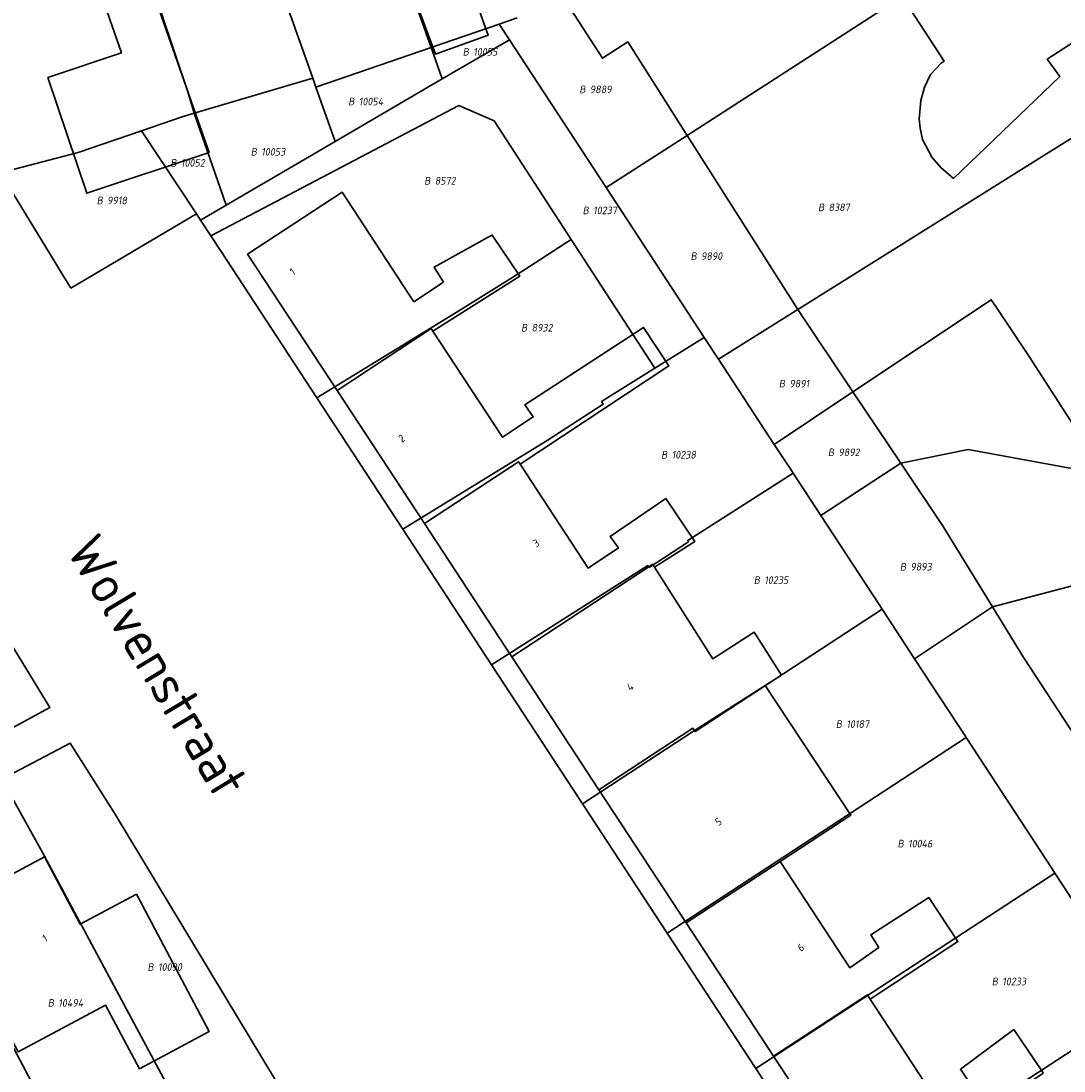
# Model space of a CAD drawing. Header units: metres. Extents: x 154989 to 155512, y 461341 to 461832.
# Tile 35 of 46: x 155261 to 155310, y 461638 to 461687. Entities that reach past the tile are written whole.
import ezdxf
from ezdxf.enums import TextEntityAlignment as Align
from ezdxf.lldxf.tags import DXFTag

# ---------------------------------------------------------------- set-up
doc = ezdxf.new("R2010")
doc.units = ezdxf.units.M
doc.layers.add('B-WE-KG-GRENS_PERCEEL-S', color=150, linetype='Continuous', lineweight=25, true_color=0x007fff, plot=False)
for name, color, linetype, lineweight in [('B-WE-OG-BEBOUWING-G', 7, 'Continuous', 35), ('B-WE-OG-BEBOUWING_HUISNUMMER-T18', 10, 'Continuous', 18), ('X-XX-AL-T18', 10, 'Continuous', 18)]:
    doc.layers.add(name, color=color, linetype=linetype, lineweight=lineweight)
doc.layers.add('N-WE-KG-GRENS_KADASTRAAL-G', color=150, linetype='KG-KADASTRAAL-SO', lineweight=35, true_color=0x007fff)
doc.styles.add('NLCS-ISO', font='NLCS-ISO.ttf')
doc.styles.add('NLCS-ISO-M1000-T18', font='NLCS-ISO.ttf', dxfattribs={"height": 1.8})
doc.styles.add('NLCS-ISO-M200-T18', font='NLCS-ISO.ttf', dxfattribs={"height": 0.36})
tags = doc.linetypes.add('KG-KADASTRAAL-SO', pattern='A,5.5,-2,["K",Standard,S=1.8,R=0,X=0,Y=-0.9],-2,5.5,-2,[5,NLCS.SHX,S=0.75,R=0,X=0,Y=0],-2', length=19).pattern_tags.tags
tags[6] = DXFTag(74, 10)

# ---------------------------------------------------------------- blocks, each defined once
blk = doc.blocks.new('SKG-PERCEELNUMMER-SO')
at = {"style": 'NLCS-ISO', "oblique": 10, "flags": 1}
for tag, p in [('GEMEENTECODE', (0, 2.55)), ('PERCEELGROOTTE', (0, -2.45))]:
    blk.add_attdef(tag, text='', height=1.8, dxfattribs=at).set_placement(p, align=Align.MIDDLE_CENTER)
at = {"style": 'NLCS-ISO', "oblique": 10}
blk.add_attdef('SECTIE', text='', height=1.8, dxfattribs=at).set_placement((-0.5, 0), align=Align.MIDDLE_RIGHT)
blk.add_attdef('PERCEELNUMMER', text='', height=1.8, dxfattribs=at).set_placement((0.5, 0), align=Align.MIDDLE_LEFT)

msp = doc.modelspace()

# ---------------------------------------------------------------- linework, layer by layer
at = {"layer": 'B-WE-OG-BEBOUWING-G', "flags": 128}
for points in [[(155278.38, 461691.625), (155280.554, 461685.773), (155283.036, 461686.665), (155280.371, 461694.085), (155280.628, 461694.173), (155283.557, 461695.206), (155280.189, 461704.756), (155279.592, 461704.546), (155279.376, 461705.16), (155276.753, 461704.233), (155276.969, 461703.621), (155274.617, 461702.791), (155278.534, 461691.684)], [(155263.772, 461698.966), (155261.425, 461698.139), (155261.207, 461698.755), (155258.597, 461697.821), (155258.811, 461697.217), (155258.2, 461697.001), (155259.347, 461693.704), (155258.736, 461693.491), (155259.647, 461690.876), (155260.258, 461691.089), (155260.5, 461690.392), (155261.305, 461690.672), (155262.267, 461687.91), (155264.74, 461688.771), (155265.764, 461685.828), (155262.306, 461684.667), (155264.135, 461679.219), (155269.896, 461681.14), (155267.014, 461689.397), (155267.131, 461689.439)], [(155310.384, 461693.561), (155302.529, 461688.486), (155302.663, 461688.28), (155304.512, 461685.448), (155304.367, 461685.349), (155303.874, 461684.807), (155303.577, 461684.212), (155303.414, 461683.591), (155303.333, 461682.726), (155303.387, 461682.293), (155303.495, 461681.753), (155303.928, 461680.915), (155304.36, 461680.428), (155304.954, 461679.915), (155309.955, 461684.725), (155309.367, 461685.533), (155313.755, 461688.4)], [(155280.931, 461675.024), (155279.537, 461674.11), (155276.154, 461679.266), (155271.708, 461676.348), (155275.917, 461669.928), (155280.359, 461672.841), (155280.434, 461672.727), (155284.522, 461675.317), (155283.231, 461677.253), (155283.035, 461677.145), (155280.487, 461675.738)], [(155284.543, 461666.449), (155291.54, 461671.086), (155290.352, 461672.897), (155284.756, 461669.25), (155285.162, 461668.682), (155283.709, 461667.723), (155280.434, 461672.727), (155280.359, 461672.841), (155275.917, 461669.928), (155280.03, 461663.656), (155284.467, 461666.565)], [(155290.876, 461661.611), (155292.761, 461662.806), (155291.41, 461664.833), (155288.788, 461663.05), (155289.167, 461662.509), (155287.746, 461661.554), (155284.543, 461666.449), (155284.467, 461666.565), (155280.03, 461663.656), (155284.143, 461657.384), (155290.792, 461661.744)], [(155284.143, 461657.384), (155288.255, 461651.113), (155292.68, 461654.014), (155292.752, 461653.903), (155296.079, 461656.028), (155296.853, 461656.522), (155295.556, 461658.549), (155293.616, 461657.289), (155290.876, 461661.611), (155290.792, 461661.744)], [(155288.255, 461651.113), (155292.368, 461644.841), (155296.786, 461647.738), (155300.112, 461649.919), (155296.079, 461656.028), (155292.752, 461653.903), (155292.68, 461654.014)], [(155255.816, 461648.287), (155260.897, 461638.766), (155265.016, 461640.965), (155266.613, 461637.975), (155269.9, 461639.732), (155266.467, 461646.193), (155263.817, 461644.791), (155262.141, 461647.958), (155258.942, 461646.251), (155257.603, 461648.713)], [(155296.48, 461638.569), (155300.893, 461641.462), (155301.025, 461641.26), (155305.156, 461643.964), (155303.782, 461646.039), (155301.052, 461644.283), (155301.43, 461643.689), (155300.061, 461642.733), (155296.786, 461647.738), (155292.368, 461644.841)], [(155305.086, 461635.054), (155308.922, 461637.6), (155309.179, 461637.771), (155309.111, 461637.871), (155307.787, 461639.817), (155305.273, 461637.952), (155305.652, 461637.385), (155304.154, 461636.479), (155301.025, 461641.26), (155300.893, 461641.462), (155296.48, 461638.569), (155300.593, 461632.297), (155304.999, 461635.186)]]:
    msp.add_lwpolyline(points, close=True, dxfattribs=at)
at = {"layer": 'N-WE-KG-GRENS_KADASTRAAL-G', "ltscale": 0.2, "flags": 128}
for points in [[(155272.325, 461708.672), (155280.348, 461686.086)], [(155266.947, 461706.688), (155274.775, 461684.64)], [(155292.406, 461681.946), (155318.21, 461698.617)], [(155323.728, 461690.099), (155297.618, 461673.736)], [(155289.61, 461686.352), (155288.425, 461685.582), (155286.742, 461688.173)], [(155267.639, 461687.74), (155268.914, 461683.957)], [(155283.554, 461687.19), (155284.396, 461687.48)], [(155280.348, 461686.086), (155283.554, 461687.19)], [(155284.036, 461686.454), (155283.554, 461687.19)], [(155280.874, 461684.605), (155284.036, 461686.454)], [(155284.814, 461685.265), (155284.036, 461686.454)], [(155274.925, 461684.218), (155280.348, 461686.086)], [(155280.874, 461684.605), (155280.348, 461686.086)], [(155289.61, 461686.352), (155292.406, 461681.946)], [(155288.596, 461679.485), (155284.814, 461685.265)], [(155269.198, 461682.994), (155274.775, 461684.64)], [(155274.775, 461684.64), (155274.925, 461684.218)], [(155275.834, 461681.659), (155280.874, 461684.605)], [(155268.914, 461683.957), (155269.198, 461682.994)], [(155275.834, 461681.659), (155274.925, 461684.218)], [(155269.198, 461682.994), (155268.621, 461682.823), (155266.716, 461682.167)], [(155270.704, 461678.661), (155269.198, 461682.994)], [(155286.94, 461677.048), (155283.317, 461682.626), (155281.652, 461683.349), (155269.976, 461677.21)], [(155266.716, 461682.167), (155263.721, 461681.136)], [(155269.297, 461678.243), (155266.716, 461682.167)], [(155292.406, 461681.946), (155288.596, 461679.485)], [(155292.406, 461681.946), (155297.618, 461673.736)], [(155270.704, 461678.661), (155275.834, 461681.659)], [(155263.721, 461681.136), (155260.073, 461680.184)], [(155260.073, 461680.184), (155263.387, 461674.743)], [(155293.214, 461672.428), (155288.596, 461679.485)], [(155269.489, 461677.951), (155270.704, 461678.661)], [(155269.297, 461678.243), (155263.387, 461674.743)], [(155269.489, 461677.951), (155269.297, 461678.243)], [(155269.976, 461677.21), (155269.489, 461677.951)], [(155270.457, 461676.479), (155269.976, 461677.21)], [(155284.405, 461675.39), (155286.94, 461677.048)], [(155290.887, 461670.972), (155286.94, 461677.048)], [(155270.457, 461676.479), (155274.964, 461669.589)], [(155333.168, 461675.926), (155318.447, 461666.363), (155314.035, 461665.612), (155305.643, 461667.144), (155302.464, 461666.504)], [(155284.405, 461675.39), (155281.735, 461673.73)], [(155300.217, 461669.858), (155306.729, 461674.2), (155306.974, 461673.832)], [(155281.735, 461673.73), (155274.964, 461669.589)], [(155297.618, 461673.736), (155293.888, 461671.398)], [(155297.618, 461673.736), (155300.217, 461669.858)], [(155306.974, 461673.832), (155308.51, 461671.528)], [(155308.51, 461671.528), (155310.822, 461667.955), (155319.21, 461673.383)], [(155249.45, 461671.612), (155251.681, 461672.803), (155257.556, 461662.889), (155262.394, 461654.999), (155259.213, 461653.27)], [(155290.887, 461670.972), (155293.214, 461672.428)], [(155293.888, 461671.398), (155293.214, 461672.428)], [(155296.512, 461667.388), (155293.888, 461671.398)], [(155288.368, 461669.415), (155290.887, 461670.972)], [(155274.964, 461669.589), (155279.012, 461663.401)], [(155300.217, 461669.858), (155296.512, 461667.388)], [(155300.217, 461669.858), (155302.464, 461666.504)], [(155288.368, 461669.415), (155288.457, 461669.288), (155285.815, 461667.57)], [(155285.815, 461667.57), (155279.012, 461663.401)], [(155297.319, 461666.155), (155296.512, 461667.388)], [(155297.401, 461666.029), (155297.319, 461666.155)], [(155302.464, 461666.504), (155298.702, 461664.041)], [(155306.79, 461659.73), (155304.469, 461663.513), (155302.464, 461666.504)], [(155292.473, 461662.802), (155292.432, 461662.865), (155297.401, 461666.029)], [(155298.702, 461664.041), (155297.401, 461666.029)], [(155324.906, 461664.511), (155306.79, 461659.73)], [(155301.445, 461659.849), (155298.702, 461664.041)], [(155279.012, 461663.401), (155283.195, 461657.008)], [(155290.619, 461661.59), (155292.473, 461662.802)], [(155283.195, 461657.008), (155290.563, 461661.676), (155290.619, 461661.59)], [(155301.562, 461659.669), (155301.445, 461659.849)], [(155306.79, 461659.73), (155303.121, 461657.288)], [(155308.23, 461657.383), (155306.79, 461659.73)], [(155287.482, 461650.454), (155292.752, 461653.903), (155292.781, 461653.857), (155301.592, 461659.624)], [(155301.592, 461659.624), (155301.562, 461659.669)], [(155301.621, 461659.579), (155301.592, 461659.624)], [(155303.121, 461657.288), (155301.621, 461659.579)], [(155305.525, 461653.615), (155303.121, 461657.288)], [(155308.23, 461657.383), (155310.696, 461653.611)], [(155283.195, 461657.008), (155287.365, 461650.634)], [(155260.133, 461651.613), (155263.355, 461653.307), (155265.444, 461650.018), (155269.393, 461643.452), (155274.264, 461635.379), (155270.087, 461633.157)], [(155291.471, 461644.357), (155305.553, 461653.573)], [(155305.553, 461653.573), (155305.525, 461653.615)], [(155309.601, 461647.387), (155305.553, 461653.573)], [(155262.033, 461648.19), (155260.133, 461651.613)], [(155287.365, 461650.634), (155287.482, 461650.454)], [(155287.482, 461650.454), (155287.512, 461650.409)], [(155287.512, 461650.409), (155287.542, 461650.364)], [(155287.542, 461650.364), (155291.471, 461644.357)], [(155255.293, 461649.067), (155265.16, 461630.532)], [(155270.087, 461633.157), (155262.033, 461648.19)], [(155309.727, 461647.194), (155309.601, 461647.387)], [(155295.642, 461637.98), (155309.727, 461647.194)], [(155313.797, 461640.973), (155309.727, 461647.194)], [(155291.471, 461644.357), (155295.642, 461637.98)], [(155299.692, 461631.789), (155313.797, 461640.973)], [(155295.642, 461637.98), (155299.692, 461631.789)]]:
    msp.add_lwpolyline(points, dxfattribs=at)

# ---------------------------------------------------------------- block references
at = {"layer": 'B-WE-KG-GRENS_PERCEEL-S', "xscale": 0.2, "yscale": 0.2, "zscale": 0.2}
for p, values in [((155282.231, 461685.885), {'PERCEELNUMMER': '10055', 'SECTIE': 'B'}), ((155287.723, 461684.112), {'PERCEELNUMMER': '9889', 'SECTIE': 'B'}), ((155276.841, 461683.541), {'PERCEELNUMMER': '10054', 'SECTIE': 'B'}), ((155272.248, 461681.174), {'PERCEELNUMMER': '10053', 'SECTIE': 'B'}), ((155268.464, 461680.652), {'PERCEELNUMMER': '10052', 'SECTIE': 'B'}), ((155280.419, 461679.807), {'PERCEELNUMMER': '8572', 'SECTIE': 'B'}), ((155264.989, 461678.879), {'PERCEELNUMMER': '9918', 'SECTIE': 'B'}), ((155287.877, 461678.413), {'PERCEELNUMMER': '10237', 'SECTIE': 'B'}), ((155298.965, 461678.555), {'PERCEELNUMMER': '8387', 'SECTIE': 'B'}), ((155292.96, 461676.256), {'PERCEELNUMMER': '9890', 'SECTIE': 'B'}), ((155284.981, 461672.885), {'PERCEELNUMMER': '8932', 'SECTIE': 'B'}), ((155297.119, 461670.249), {'PERCEELNUMMER': '9891', 'SECTIE': 'B'}), ((155299.429, 461667.015), {'PERCEELNUMMER': '9892', 'SECTIE': 'B'}), ((155291.577, 461666.898), {'PERCEELNUMMER': '10238', 'SECTIE': 'B'}), ((155302.818, 461661.624), {'PERCEELNUMMER': '9893', 'SECTIE': 'B'}), ((155295.937, 461660.995), {'PERCEELNUMMER': '10235', 'SECTIE': 'B'}), ((155299.801, 461654.212), {'PERCEELNUMMER': '10187', 'SECTIE': 'B'}), ((155302.709, 461648.579), {'PERCEELNUMMER': '10046', 'SECTIE': 'B'}), ((155267.385, 461642.765), {'PERCEELNUMMER': '10090', 'SECTIE': 'B'}), ((155307.144, 461642.086), {'PERCEELNUMMER': '10233', 'SECTIE': 'B'}), ((155262.691, 461641.074), {'PERCEELNUMMER': '10494', 'SECTIE': 'B'})]:
    msp.add_blockref('SKG-PERCEELNUMMER-SO', p, dxfattribs=at).add_auto_attribs(values)

# ---------------------------------------------------------------- texts
at = {"layer": 'B-WE-OG-BEBOUWING_HUISNUMMER-T18', "style": 'NLCS-ISO-M200-T18'}
for s, rotation, p in [('1', 33.2, (155273.821, 461675.528)), ('2', 33.2, (155278.96, 461667.675)), ('3', 33.2, (155285.294, 461662.739)), ('4', 33.2, (155289.723, 461655.969)), ('5', 33.2, (155293.882, 461649.614)), ('1', 28.2, (155262.162, 461644.116)), ('6', 33.2, (155297.76, 461643.687))]:
    msp.add_text(s, height=0.36, rotation=rotation, dxfattribs=at).set_placement(p, align=Align.MIDDLE)
at = {"layer": 'X-XX-AL-T18', "style": 'NLCS-ISO-M1000-T18'}
msp.add_text('Wolvenstraat', height=1.8, rotation=301.1, dxfattribs=at).set_placement((155267.471, 461656.944), align=Align.MIDDLE)

doc.saveas('drawing.dxf')
